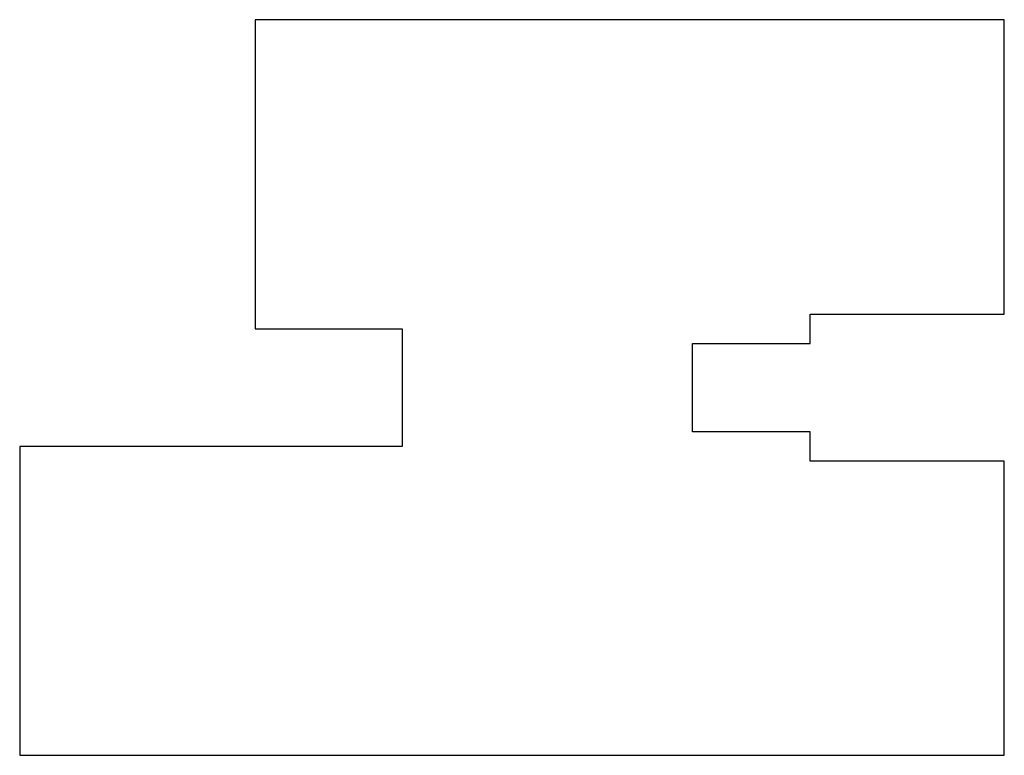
# Model space of a CAD drawing. Header units: millimetres. Extents: x -167 to 167, y -125 to 125.
import ezdxf

# ---------------------------------------------------------------- set-up
doc = ezdxf.new("R2010")
doc.units = ezdxf.units.MM

msp = doc.modelspace()

# ---------------------------------------------------------------- linework, layer by layer
at = {"color": 7, "linetype": 'Continuous', "lineweight": 25}
for p, q in [((-87.29, 125), (-87.29, 20)), ((167.39, 125), (-87.29, 125)), ((167.39, 25), (167.39, 125)), ((101.39, 25), (167.39, 25)), ((101.39, 15), (101.39, 25)), ((-87.29, 20), (-37.29, 20)), ((-37.29, 20), (-37.29, -20)), ((61.39, 15), (101.39, 15)), ((61.39, -15), (61.39, 15)), ((101.39, -15), (61.39, -15)), ((101.39, -25), (101.39, -15)), ((-167.29, -20), (-167.29, -124.92)), ((-37.29, -20), (-167.29, -20)), ((167.39, -25), (101.39, -25)), ((167.39, -124.92), (167.39, -25)), ((-167.29, -124.92), (167.39, -124.92))]:
    msp.add_line(p, q, dxfattribs=at)

doc.saveas('drawing.dxf')
